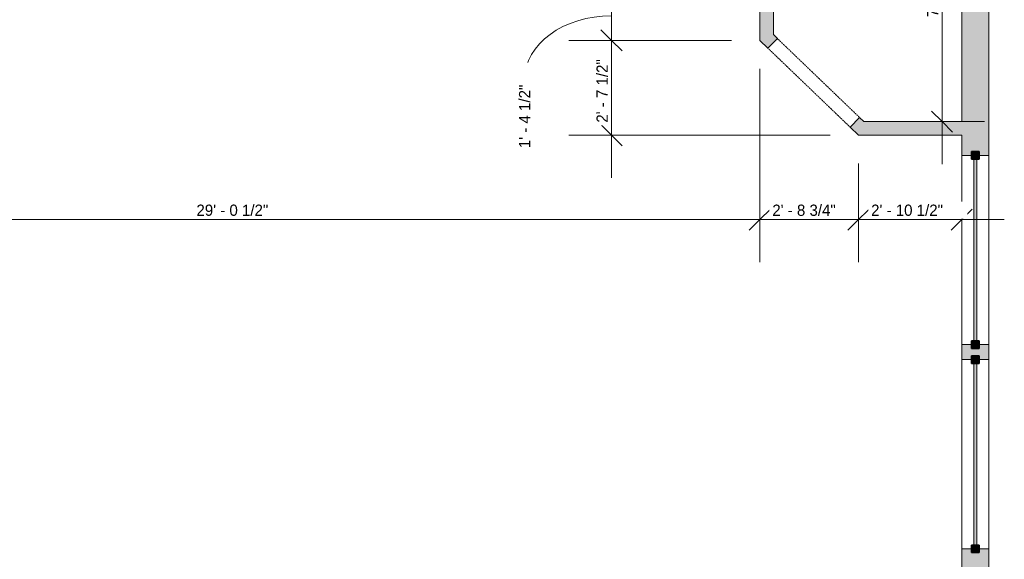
# Model space of a CAD drawing. Header units: inches. Extents: x -294 to 1117, y -522 to 519.
# Tile 4 of 8: x 19 to 347, y -160 to 20. Entities that reach past the tile are written whole.
import ezdxf

# ---------------------------------------------------------------- set-up
doc = ezdxf.new("R2010")
doc.units = ezdxf.units.IN
doc.header["$MEASUREMENT"] = 0
doc.linetypes.add('Overhead', pattern=[0.15625, 0.09375, -0.0625])
for name, color, linetype, lineweight in [('A-ANNO-DIMS', 211, 'Continuous', 9), ('A-ANNO-DIMS-120', 211, 'Continuous', 9), ('A-DETL-GENF', 92, 'Overhead', 9), ('A-DETL-MEDM', 90, 'Continuous', 9), ('A-DOOR', 31, 'Continuous', 9), ('A-WALL', 90, 'Continuous', 9), ('A-WALL-PATT', 111, 'Continuous', 9)]:
    doc.layers.add(name, color=color, linetype=linetype, lineweight=lineweight)
doc.styles.add('Inter', font='txt', dxfattribs={"height": 3.75})
doc.dimstyles.new('Linear_-_1_32__Inter__Imperial__SMALL', dxfattribs={"dimscale": 12, "dimtxt": 4.969925, "dimasz": 0.585938, "dimexe": 1.181102, "dimexo": 0.787402, "dimgap": 0, "dimtad": 1, "dimrnd": 0.25, "dimzin": 1, "dimdsep": 46, "dimlunit": 4, "dimtxsty": 'Inter', "dimblk1": 'OBLIQUE', "dimblk2": 'OBLIQUE', "dimsah": 1, "dimcen": 0.09, "dimdle": 1.181102, "dimazin": 0, "dimtfac": 1, "dimtdec": 4, "dimtix": 1, "dimtmove": 0, "dimatfit": 3, "dimfxl": 1, "dimtvp": 1, "dimtfill": 1, "dimfrac": 2, "dimtolj": 1, "dimtzin": 0, "dimarcsym": 2})
doc.dimstyles.new('Linear_-_1_32__Inter__Imperial__SMALL_2', dxfattribs={"dimscale": 12, "dimtxt": 4.969925, "dimasz": 0.585938, "dimexe": 1.181102, "dimexo": 0.787402, "dimgap": 0, "dimtad": 1, "dimrnd": 0.25, "dimzin": 1, "dimdsep": 46, "dimlunit": 4, "dimtxsty": 'Inter', "dimblk1": 'OBLIQUE', "dimblk2": 'OBLIQUE', "dimsah": 1, "dimcen": 0.09, "dimdle": 1.181102, "dimazin": 0, "dimtfac": 1, "dimtdec": 4, "dimtix": 1, "dimtmove": 1, "dimatfit": 3, "dimfxl": 1, "dimtvp": 1, "dimtfill": 1, "dimfrac": 2, "dimtolj": 1, "dimtzin": 0, "dimarcsym": 2})

# ---------------------------------------------------------------- blocks, each defined once
blk = doc.blocks.new('Planitar - Opening - 3_-2_ x 6_-8_-4179119-Main Floor Dimension Plan')
at = {"layer": 'A-DETL-GENF'}
for p, q in [((18.68, 2.25), (-19.32, 2.25)), ((-19.32, -2.25), (18.68, -2.25))]:
    blk.add_line(p, q, dxfattribs=at)
at = {"layer": 'A-DETL-MEDM'}
for p, q in [((-19.32, 2.25), (-19.32, -2.25)), ((18.68, -2.25), (18.68, 2.25))]:
    blk.add_line(p, q, dxfattribs=at)
blk = doc.blocks.new('DIMBLOCK50-Main Floor Dimension Plan')
at = {"layer": 'A-ANNO-DIMS-120', "lineweight": 35}
for p, q in [((215.94, 12.91), (212.42, 16.42)), ((215.94, 12.91), (219.45, 9.39)), ((215.94, -18.63), (212.42, -15.12)), ((215.94, -18.63), (219.45, -22.15))]:
    blk.add_line(p, q, dxfattribs=at)
at = {"layer": 'A-ANNO-DIMS-120'}
for p, q in [((255.89, 12.91), (201.76, 12.91)), ((215.94, -32.81), (215.94, 12.91)), ((215.94, 12.91), (255.89, 12.91)), ((288.73, -18.63), (201.76, -18.63)), ((215.94, -18.63), (288.73, -18.63))]:
    blk.add_line(p, q, dxfattribs=at)
at = {"layer": 'A-ANNO-DIMS-120', "color": 0, "insert": (210.94, -14.48), "char_height": 3.75, "width": 27.8813, "attachment_point": 1, "rotation": 90, "line_spacing_factor": 0.993985, "style": 'Inter', "bg_fill": 3, "box_fill_scale": 1.25, "bg_fill_color": 256, "bg_fill_true_color": 13158600, "bg_fill_transparency": 0}
blk.add_mtext('2\' - 7 1/2"', dxfattribs=at)
blk = doc.blocks.new('_Oblique')
at = {"color": 0, "linetype": 'ByBlock', "lineweight": -2}
blk.add_line((-0.5, -0.5), (0.5, 0.5), dxfattribs=at)
blk = doc.blocks.new('DIMBLOCK51-Main Floor Dimension Plan')
at = {"layer": 'A-ANNO-DIMS-120'}
for p, q in [((215.94, 12.91), (215.94, 43.54)), ((220.41, 29.37), (201.76, 29.37)), ((215.94, 29.37), (220.41, 29.37)), ((255.89, 12.91), (201.76, 12.91)), ((215.94, 12.91), (255.89, 12.91))]:
    blk.add_line(p, q, dxfattribs=at)
at = {"layer": 'A-ANNO-DIMS-120', "lineweight": 35}
for p, q in [((215.94, 29.37), (212.42, 32.88)), ((215.94, 29.37), (219.45, 25.85)), ((215.94, 12.91), (212.42, 16.42)), ((215.94, 12.91), (219.45, 9.39))]:
    blk.add_line(p, q, dxfattribs=at)
at = {"layer": 'A-ANNO-DIMS-120'}
blk.add_ellipse((215.94, -0.05), major_axis=(-28.93, 0), ratio=0.732312, start_param=4.712389, end_param=6.283185, dxfattribs=at)
at = {"layer": 'A-ANNO-DIMS-120', "color": 0, "insert": (185.12, -22.97), "char_height": 3.75, "width": 27.5085, "attachment_point": 1, "rotation": 90, "line_spacing_factor": 0.993985, "style": 'Inter', "bg_fill": 3, "box_fill_scale": 1.25, "bg_fill_color": 256, "bg_fill_true_color": 13158600, "bg_fill_transparency": 0}
blk.add_mtext('1\' - 4 1/2"', dxfattribs=at)
blk = doc.blocks.new('DIMBLOCK52-Main Floor Dimension Plan')
at = {"layer": 'A-ANNO-DIMS-120'}
for p, q in [((265.34, 3.46), (265.34, -60.93)), ((265.34, -46.76), (265.34, 3.46)), ((-83.16, -51.23), (-83.16, -32.58)), ((-97.34, -46.76), (265.34, -46.76)), ((-83.16, -46.76), (-83.16, -51.23))]:
    blk.add_line(p, q, dxfattribs=at)
at = {"layer": 'A-ANNO-DIMS-120', "lineweight": 35}
for p, q in [((-83.16, -46.76), (-79.65, -43.24)), ((265.34, -46.76), (268.85, -43.24)), ((-83.16, -46.76), (-86.68, -50.27)), ((265.34, -46.76), (261.82, -50.27))]:
    blk.add_line(p, q, dxfattribs=at)
at = {"layer": 'A-ANNO-DIMS-120', "color": 0, "insert": (77.7, -41.76), "char_height": 3.75, "width": 32.1306, "attachment_point": 1, "line_spacing_factor": 0.993985, "style": 'Inter', "bg_fill": 3, "box_fill_scale": 1.25, "bg_fill_color": 256, "bg_fill_true_color": 13158600, "bg_fill_transparency": 0}
blk.add_mtext('29\' - 0 1/2"', dxfattribs=at)
blk = doc.blocks.new('DIMBLOCK53-Main Floor Dimension Plan')
at = {"layer": 'A-ANNO-DIMS-120'}
for p, q in [((265.34, 3.46), (265.34, -60.93)), ((265.34, -46.76), (265.34, 3.46)), ((298.18, -28.08), (298.18, -60.93)), ((298.18, -46.76), (298.18, -28.08)), ((265.34, -46.76), (298.18, -46.76))]:
    blk.add_line(p, q, dxfattribs=at)
at = {"layer": 'A-ANNO-DIMS-120', "lineweight": 35}
for p, q in [((265.34, -46.76), (268.85, -43.24)), ((298.18, -46.76), (301.7, -43.24)), ((265.34, -46.76), (261.82, -50.27)), ((298.18, -46.76), (294.67, -50.27))]:
    blk.add_line(p, q, dxfattribs=at)
at = {"layer": 'A-ANNO-DIMS-120', "color": 0, "insert": (269.49, -41.76), "char_height": 3.75, "width": 29.4468, "attachment_point": 1, "line_spacing_factor": 0.993985, "style": 'Inter', "bg_fill": 3, "box_fill_scale": 1.25, "bg_fill_color": 256, "bg_fill_true_color": 13158600, "bg_fill_transparency": 0}
blk.add_mtext('2\' - 8 3/4"', dxfattribs=at)
blk = doc.blocks.new('DIMBLOCK54-Main Floor Dimension Plan')
at = {"layer": 'A-ANNO-DIMS-120'}
for p, q in [((298.18, -28.08), (298.18, -60.93)), ((298.18, -46.76), (298.18, -28.08)), ((332.59, -51.23), (332.59, -32.58)), ((298.18, -46.76), (346.76, -46.76)), ((332.59, -46.76), (332.59, -51.23))]:
    blk.add_line(p, q, dxfattribs=at)
at = {"layer": 'A-ANNO-DIMS-120', "lineweight": 35}
for p, q in [((298.18, -46.76), (301.7, -43.24)), ((332.59, -46.76), (336.1, -43.24)), ((298.18, -46.76), (294.67, -50.27)), ((332.59, -46.76), (329.07, -50.27))]:
    blk.add_line(p, q, dxfattribs=at)
at = {"layer": 'A-ANNO-DIMS-120', "color": 0, "insert": (302.4, -41.76), "char_height": 3.75, "width": 31.1614, "attachment_point": 1, "line_spacing_factor": 0.993985, "style": 'Inter', "bg_fill": 3, "box_fill_scale": 1.25, "bg_fill_color": 256, "bg_fill_true_color": 13158600, "bg_fill_transparency": 0}
blk.add_mtext('2\' - 10 1/2"', dxfattribs=at)
blk = doc.blocks.new('DIMBLOCK71-Main Floor Dimension Plan')
at = {"layer": 'A-ANNO-DIMS-120'}
for p, q in [((326.02, 93.29), (326.02, -28.31)), ((321.54, 79.12), (340.19, 79.12)), ((326.02, 79.12), (321.54, 79.12)), ((321.54, -14.13), (340.19, -14.13)), ((326.02, -14.13), (321.54, -14.13))]:
    blk.add_line(p, q, dxfattribs=at)
at = {"layer": 'A-ANNO-DIMS-120', "lineweight": 35}
for p, q in [((326.02, 79.12), (322.5, 82.63)), ((326.02, 79.12), (329.53, 75.6)), ((326.02, -14.13), (322.5, -10.62)), ((326.02, -14.13), (329.53, -17.65))]:
    blk.add_line(p, q, dxfattribs=at)
at = {"layer": 'A-ANNO-DIMS-120', "color": 0, "insert": (321.02, 20.72), "char_height": 3.75, "width": 28.254, "attachment_point": 1, "rotation": 90, "line_spacing_factor": 0.993985, "style": 'Inter', "bg_fill": 3, "box_fill_scale": 1.25, "bg_fill_color": 256, "bg_fill_true_color": 13158600, "bg_fill_transparency": 0}
blk.add_mtext('7\' - 9 1/4"', dxfattribs=at)

msp = doc.modelspace()

# ---------------------------------------------------------------- hatches: boundary and pattern name
at = {"layer": 'A-WALL-PATT'}
h = msp.add_hatch(color=9, dxfattribs=at)
h.paths.add_polyline_path([(341.588, -25.382), (341.588, 39.993), (332.588, 39.993), (332.588, -25.382)], flags=0)
h.paths.add_polyline_path([(332.588, 73.993), (341.588, 73.993), (341.588, 263.618), (332.588, 263.618), (332.588, 79.118)], flags=0)
for points in [[(268.055, 10.3), (269.838, 12.157), (269.838, 29.368), (265.338, 29.368), (265.338, 12.909)], [(332.588, -18.632), (332.588, -14.132), (299.993, -14.132), (304.679, -18.632)], [(335.838, -26.632), (338.338, -26.632), (338.338, -24.132), (335.838, -24.132)], [(336.588, -87.132), (337.588, -87.132), (337.588, -26.632), (336.588, -26.632)], [(341.588, -93.382), (341.588, -88.382), (332.588, -88.382), (332.588, -93.382)], [(335.838, -89.632), (338.338, -89.632), (338.338, -87.132), (335.838, -87.132)], [(335.838, -94.632), (338.338, -94.632), (338.338, -92.132), (335.838, -92.132)], [(336.588, -155.132), (337.588, -155.132), (337.588, -94.632), (336.588, -94.632)], [(341.588, -163.382), (341.588, -156.382), (332.588, -156.382), (332.588, -163.382)], [(335.838, -157.632), (338.338, -157.632), (338.338, -155.132), (335.838, -155.132)]]:
    msp.add_hatch(color=9, dxfattribs=at).paths.add_polyline_path(points, flags=0)
h = msp.add_hatch(color=9, dxfattribs=at)
h.paths.add_polyline_path([(298.58, -18.632), (304.679, -18.632), (298.58, -12.775), (295.463, -16.02), (298.183, -18.632)], flags=0)
h.paths.add_polyline_path([(269.838, 12.157), (271.172, 13.546), (269.838, 14.827), (269.838, 13.546)], flags=0)

# ---------------------------------------------------------------- linework, layer by layer
at = {"layer": 'A-WALL'}
for p, q in [((332.588, 39.993), (332.588, -14.132)), ((341.588, -156.382), (341.588, 39.993)), ((269.838, 14.827), (269.838, 33.868)), ((265.338, 29.368), (265.338, 12.909)), ((271.172, 13.546), (269.838, 14.827)), ((265.338, 12.909), (268.055, 10.3)), ((299.993, -14.132), (298.58, -12.775)), ((295.463, -16.02), (298.183, -18.632)), ((332.588, -14.132), (299.993, -14.132)), ((298.183, -18.632), (332.588, -18.632)), ((332.588, -88.382), (332.588, -18.632)), ((332.588, -25.382), (341.588, -25.382)), ((336.588, -26.632), (336.588, -87.132)), ((337.588, -87.132), (337.588, -26.632)), ((341.588, -88.382), (332.588, -88.382)), ((332.588, -442.111), (332.588, -88.382)), ((332.588, -93.382), (341.588, -93.382)), ((336.588, -94.632), (336.588, -155.132)), ((337.588, -155.132), (337.588, -94.632)), ((341.588, -156.382), (332.588, -156.382)), ((341.588, -156.382), (341.588, -442.111))]:
    msp.add_line(p, q, dxfattribs=at)
at = {"layer": 'A-WALL', "lineweight": 35}
for p, q in [((338.338, -24.132), (335.838, -24.132)), ((335.838, -24.132), (335.838, -26.632)), ((338.338, -26.632), (338.338, -24.132)), ((335.838, -26.632), (338.338, -26.632)), ((338.338, -87.132), (335.838, -87.132)), ((335.838, -87.132), (335.838, -89.632)), ((338.338, -89.632), (338.338, -87.132)), ((335.838, -89.632), (338.338, -89.632)), ((338.338, -92.132), (335.838, -92.132)), ((335.838, -92.132), (335.838, -94.632)), ((335.838, -94.632), (338.338, -94.632)), ((338.338, -94.632), (338.338, -92.132)), ((338.338, -155.132), (335.838, -155.132)), ((335.838, -155.132), (335.838, -157.632)), ((338.338, -157.632), (338.338, -155.132)), ((335.838, -157.632), (338.338, -157.632))]:
    msp.add_line(p, q, dxfattribs=at)

# ---------------------------------------------------------------- block references
at = {"layer": 'A-DOOR', "rotation": 316.1596767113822}
msp.add_blockref('Planitar - Opening - 3_-2_ x 6_-8_-4179119-Main Floor Dimension Plan', (283.55, -1.461), dxfattribs=at)

# ---------------------------------------------------------------- next in the draw order: dimensions: what is measured, and where the dimension line sits
at = {"layer": 'A-ANNO-DIMS'}
dim = msp.add_linear_dim(base=(215.935, 12.909), p1=(298.183, -18.632), p2=(265.338, 12.909), angle=90, dimstyle='Linear_-_1_32__Inter__Imperial__SMALL', override={"dimpost": '<>', "dimfxl": 45.536973}, dxfattribs=at)
dim.commit()
dim.dimension.update_dxf_attribs({"geometry": 'DIMBLOCK50-Main Floor Dimension Plan', "text_midpoint": (213.69, -2.861)})

# ---------------------------------------------------------------- next in the draw order: dimensions: what is measured, and where the dimension line sits
dim = msp.add_linear_dim(base=(215.935, 29.368), p1=(265.338, 12.909), p2=(210.963, 29.368), angle=90, dimstyle='Linear_-_1_32__Inter__Imperial__SMALL_2', override={"dimpost": '<>', "dimfxl": 56.811142}, dxfattribs=at)
dim.commit()
dim.dimension.update_dxf_attribs({"geometry": 'DIMBLOCK51-Main Floor Dimension Plan', "text_midpoint": (187.619, -9.216), "dimtype": 160, "text_rotation": 90})

# ---------------------------------------------------------------- next in the draw order: dimensions: what is measured, and where the dimension line sits
dim = msp.add_linear_dim(base=(265.338, -46.756), p1=(-83.162, -41.784), p2=(265.338, 12.909), angle=0, dimstyle='Linear_-_1_32__Inter__Imperial__SMALL', override={"dimpost": '<>', "dimfxl": 352.765703}, dxfattribs=at)
dim.commit()
dim.dimension.update_dxf_attribs({"geometry": 'DIMBLOCK52-Main Floor Dimension Plan', "text_midpoint": (91.088, -44.511)})

# ---------------------------------------------------------------- next in the draw order: dimensions: what is measured, and where the dimension line sits
dim = msp.add_linear_dim(base=(298.1825, -46.7561), p1=(265.3379, 12.9093), p2=(298.1825, -18.6319), dimstyle='Linear_-_1_32__Inter__Imperial__SMALL', override={"dimpost": '<>', "dimfxl": 45.536973}, dxfattribs=at)
dim.commit()
dim.dimension.update_dxf_attribs({"geometry": 'DIMBLOCK53-Main Floor Dimension Plan', "text_midpoint": (281.7602, -44.5112)})

# ---------------------------------------------------------------- next in the draw order: dimensions: what is measured, and where the dimension line sits
dim = msp.add_linear_dim(base=(332.5879, -46.7561), p1=(298.1825, -18.6319), p2=(332.5879, -41.7843), dimstyle='Linear_-_1_32__Inter__Imperial__SMALL', override={"dimpost": '<>', "dimfxl": 41.470053}, dxfattribs=at)
dim.commit()
dim.dimension.update_dxf_attribs({"geometry": 'DIMBLOCK54-Main Floor Dimension Plan', "text_midpoint": (315.3852, -44.5112)})

# ---------------------------------------------------------------- next in the draw order: dimensions: what is measured, and where the dimension line sits
dim = msp.add_linear_dim(base=(326.017, -14.132), p1=(330.989, 79.118), p2=(330.989, -14.132), angle=90, dimstyle='Linear_-_1_32__Inter__Imperial__SMALL', override={"dimpost": '<>', "dimfxl": 93.25}, dxfattribs=at)
dim.commit()
dim.dimension.update_dxf_attribs({"geometry": 'DIMBLOCK71-Main Floor Dimension Plan', "text_midpoint": (323.773, 32.493)})

doc.saveas('drawing.dxf')
